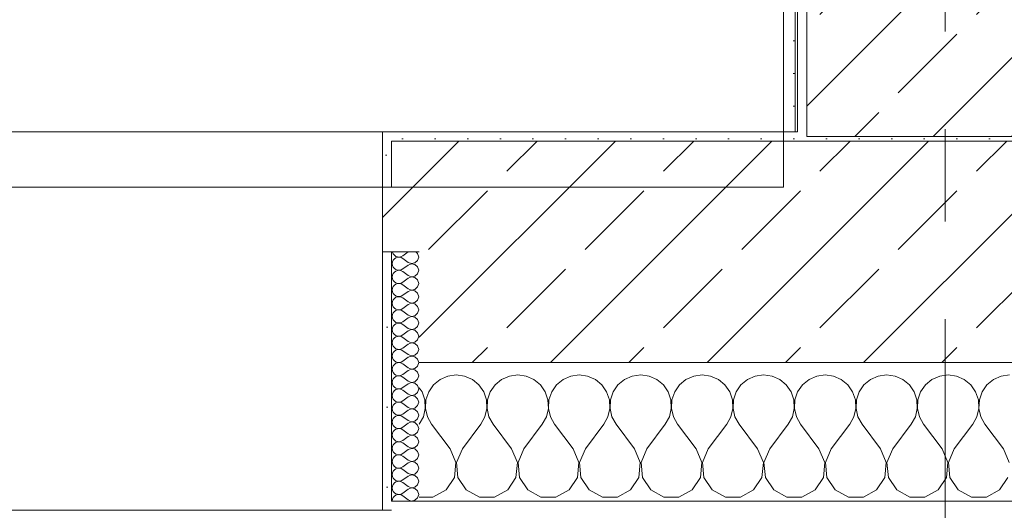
# Model space of a CAD drawing. Header units: metres. Extents: x -3.6 to 84.5, y -11 to 16.8.
# Tile 25 of 256: x 6.727 to 7.794, y -0.155 to 0.376. Entities that reach past the tile are written whole.
import ezdxf

# ---------------------------------------------------------------- set-up
doc = ezdxf.new("R2010")
doc.units = ezdxf.units.M
doc.header["$MEASUREMENT"] = 0
doc.linetypes.add('Strichlinie doppelt', pattern=[0.546806, 0.264583, -0.105833, 0.070556, -0.105833])
for name, color, linetype in [('154 - Bemaßung_ Beschriftung.Ausbau - Deckenspiegel', 7, 'Continuous'), ('451 - Universal.Achsen Raster', 7, 'Continuous'), ('604 - Struktur.Wand Aussen', 7, 'Continuous'), ('607 - Struktur.Stütze', 7, 'Continuous'), ('Neubau_606 - Struktur.Wand Innen Ausbau', 7, 'Continuous'), ('Neubau_653 - Abdeckung.TB Verkofferung', 7, 'Continuous')]:
    doc.layers.add(name, color=color, linetype=linetype)
doc.styles.add('ERSTELLTER_STIL_2', font='txt')
doc.dimstyles.new('ERSTELLTER_STIL__2', dxfattribs={"dimtxt": 0.1, "dimasz": 0.0532, "dimexe": 0.18, "dimexo": 0.0625, "dimgap": 0, "dimtad": 1, "dimtih": 1, "dimtoh": 1, "dimzin": 0, "dimdsep": 46, "dimtxsty": 'ERSTELLTER_STIL_2', "dimblk": 'ARROWHEAD_2', "dimblk1": 'ARROWHEAD_2', "dimblk2": 'ARROWHEAD_2', "dimcen": 0.09, "dimse1": 1, "dimse2": 1, "dimclrd": 7, "dimclre": 7, "dimclrt": 7, "dimazin": 0, "dimtfac": 1, "dimtdec": 4, "dimtmove": 0, "dimatfit": 3, "dimfxl": 1, "dimtolj": 1, "dimtzin": 0, "dimarcsym": 0})
pattern_1 = [(45, (0, 0), (-0.0848528, 0.0848528), []), (45, (-0.04243, 0.04243), (-0.0848528, 0.0848528), [0.09, -0.03])]
pattern_2 = [(45, (0, 0), (-0.01767767, 0.01767767), [0, -0.025])]
pattern_3 = [(0, (0, 0), (0, 0.0866025), [0, -0.05]), (0, (0.025, 0.0433), (0, 0.0866025), [0, -0.05])]

# ---------------------------------------------------------------- blocks, each defined once
blk = doc.blocks.new('*X88')
at = {"layer": '604 - Struktur.Wand Aussen', "color": 7, "linetype": 'Continuous', "lineweight": 5}
for p, q in [((7.1909, -0.0096), (7.1825, -0.0133)), ((7.2, -0.0083), (7.1909, -0.0096)), ((7.2091, -0.0096), (7.2, -0.0083)), ((7.2175, -0.0133), (7.2091, -0.0096)), ((7.2576, -0.0096), (7.2491, -0.0133)), ((7.2667, -0.0083), (7.2576, -0.0096)), ((7.2758, -0.0096), (7.2667, -0.0083)), ((7.2842, -0.0133), (7.2758, -0.0096)), ((7.3242, -0.0096), (7.3158, -0.0133)), ((7.3333, -0.0083), (7.3242, -0.0096)), ((7.3424, -0.0096), (7.3333, -0.0083)), ((7.3509, -0.0133), (7.3424, -0.0096)), ((7.3909, -0.0096), (7.3825, -0.0133)), ((7.4, -0.0083), (7.3909, -0.0096)), ((7.4091, -0.0096), (7.4, -0.0083)), ((7.4175, -0.0133), (7.4091, -0.0096)), ((7.4576, -0.0096), (7.4491, -0.0133)), ((7.4667, -0.0083), (7.4576, -0.0096)), ((7.4758, -0.0096), (7.4667, -0.0083)), ((7.4842, -0.0133), (7.4758, -0.0096)), ((7.5242, -0.0096), (7.5158, -0.0133)), ((7.5333, -0.0083), (7.5242, -0.0096)), ((7.5424, -0.0096), (7.5333, -0.0083)), ((7.5509, -0.0133), (7.5424, -0.0096)), ((7.5909, -0.0096), (7.5825, -0.0133)), ((7.6, -0.0083), (7.5909, -0.0096)), ((7.6091, -0.0096), (7.6, -0.0083)), ((7.6175, -0.0133), (7.6091, -0.0096)), ((7.6576, -0.0096), (7.6491, -0.0133)), ((7.6667, -0.0083), (7.6576, -0.0096)), ((7.6758, -0.0096), (7.6667, -0.0083)), ((7.6842, -0.0133), (7.6758, -0.0096)), ((7.7242, -0.0096), (7.7158, -0.0133)), ((7.7333, -0.0083), (7.7242, -0.0096)), ((7.7424, -0.0096), (7.7333, -0.0083)), ((7.7509, -0.0133), (7.7424, -0.0096)), ((7.7909, -0.0096), (7.7825, -0.0133)), ((7.8, -0.0083), (7.7909, -0.0096)), ((7.1754, -0.0192), (7.1702, -0.0268)), ((7.1825, -0.0133), (7.1754, -0.0192)), ((7.2246, -0.0192), (7.2175, -0.0133)), ((7.2298, -0.0268), (7.2246, -0.0192)), ((7.2421, -0.0192), (7.2369, -0.0268)), ((7.2491, -0.0133), (7.2421, -0.0192)), ((7.2913, -0.0192), (7.2842, -0.0133)), ((7.2965, -0.0268), (7.2913, -0.0192)), ((7.3087, -0.0192), (7.3035, -0.0268)), ((7.3158, -0.0133), (7.3087, -0.0192)), ((7.3579, -0.0192), (7.3509, -0.0133)), ((7.3631, -0.0268), (7.3579, -0.0192)), ((7.3754, -0.0192), (7.3702, -0.0268)), ((7.3825, -0.0133), (7.3754, -0.0192)), ((7.4246, -0.0192), (7.4175, -0.0133)), ((7.4298, -0.0268), (7.4246, -0.0192)), ((7.4421, -0.0192), (7.4369, -0.0268)), ((7.4491, -0.0133), (7.4421, -0.0192)), ((7.4913, -0.0192), (7.4842, -0.0133)), ((7.4965, -0.0268), (7.4913, -0.0192)), ((7.5087, -0.0192), (7.5035, -0.0268)), ((7.5158, -0.0133), (7.5087, -0.0192)), ((7.5579, -0.0192), (7.5509, -0.0133)), ((7.5631, -0.0268), (7.5579, -0.0192)), ((7.5754, -0.0192), (7.5702, -0.0268)), ((7.5825, -0.0133), (7.5754, -0.0192)), ((7.6246, -0.0192), (7.6175, -0.0133)), ((7.6298, -0.0268), (7.6246, -0.0192)), ((7.6421, -0.0192), (7.6369, -0.0268)), ((7.6491, -0.0133), (7.6421, -0.0192)), ((7.6913, -0.0192), (7.6842, -0.0133)), ((7.6965, -0.0268), (7.6913, -0.0192)), ((7.7087, -0.0192), (7.7035, -0.0268)), ((7.7158, -0.0133), (7.7087, -0.0192)), ((7.7579, -0.0192), (7.7509, -0.0133)), ((7.7631, -0.0268), (7.7579, -0.0192)), ((7.7754, -0.0192), (7.7702, -0.0268)), ((7.7825, -0.0133), (7.7754, -0.0192)), ((7.1631, -0.0268), (7.16, -0.0222)), ((7.1661, -0.0355), (7.1631, -0.0268)), ((7.1702, -0.0268), (7.1672, -0.0355)), ((7.2328, -0.0355), (7.2298, -0.0268)), ((7.2369, -0.0268), (7.2339, -0.0355)), ((7.2994, -0.0355), (7.2965, -0.0268)), ((7.3035, -0.0268), (7.3006, -0.0355)), ((7.3661, -0.0355), (7.3631, -0.0268)), ((7.3702, -0.0268), (7.3672, -0.0355)), ((7.4328, -0.0355), (7.4298, -0.0268)), ((7.4369, -0.0268), (7.4339, -0.0355)), ((7.4994, -0.0355), (7.4965, -0.0268)), ((7.5035, -0.0268), (7.5006, -0.0355)), ((7.5661, -0.0355), (7.5631, -0.0268)), ((7.5702, -0.0268), (7.5672, -0.0355)), ((7.6328, -0.0355), (7.6298, -0.0268)), ((7.6369, -0.0268), (7.6339, -0.0355)), ((7.6994, -0.0355), (7.6965, -0.0268)), ((7.7035, -0.0268), (7.7006, -0.0355)), ((7.7661, -0.0355), (7.7631, -0.0268)), ((7.7702, -0.0268), (7.7672, -0.0355)), ((7.1665, -0.0447), (7.1661, -0.0355)), ((7.1672, -0.0355), (7.1668, -0.0447)), ((7.2332, -0.0447), (7.2328, -0.0355)), ((7.2339, -0.0355), (7.2335, -0.0447)), ((7.2999, -0.0447), (7.2994, -0.0355)), ((7.3006, -0.0355), (7.3001, -0.0447)), ((7.3665, -0.0447), (7.3661, -0.0355)), ((7.3672, -0.0355), (7.3668, -0.0447)), ((7.4332, -0.0447), (7.4328, -0.0355)), ((7.4339, -0.0355), (7.4335, -0.0447)), ((7.4999, -0.0447), (7.4994, -0.0355)), ((7.5006, -0.0355), (7.5001, -0.0447)), ((7.5665, -0.0447), (7.5661, -0.0355)), ((7.5672, -0.0355), (7.5668, -0.0447)), ((7.6332, -0.0447), (7.6328, -0.0355)), ((7.6339, -0.0355), (7.6335, -0.0447)), ((7.6999, -0.0447), (7.6994, -0.0355)), ((7.7006, -0.0355), (7.7001, -0.0447)), ((7.7665, -0.0447), (7.7661, -0.0355)), ((7.7672, -0.0355), (7.7668, -0.0447)), ((7.1645, -0.0536), (7.1665, -0.0447)), ((7.1668, -0.0447), (7.1689, -0.0536)), ((7.2311, -0.0536), (7.2332, -0.0447)), ((7.2335, -0.0447), (7.2355, -0.0536)), ((7.2978, -0.0536), (7.2999, -0.0447)), ((7.3001, -0.0447), (7.3022, -0.0536)), ((7.3645, -0.0536), (7.3665, -0.0447)), ((7.3668, -0.0447), (7.3689, -0.0536)), ((7.4311, -0.0536), (7.4332, -0.0447)), ((7.4335, -0.0447), (7.4355, -0.0536)), ((7.4978, -0.0536), (7.4999, -0.0447)), ((7.5001, -0.0447), (7.5022, -0.0536)), ((7.5645, -0.0536), (7.5665, -0.0447)), ((7.5668, -0.0447), (7.5689, -0.0536)), ((7.6311, -0.0536), (7.6332, -0.0447)), ((7.6335, -0.0447), (7.6355, -0.0536)), ((7.6978, -0.0536), (7.6999, -0.0447)), ((7.7001, -0.0447), (7.7022, -0.0536)), ((7.7645, -0.0536), (7.7665, -0.0447)), ((7.7668, -0.0447), (7.7689, -0.0536)), ((7.16, -0.0617), (7.1645, -0.0536)), ((7.1689, -0.0536), (7.1733, -0.0617)), ((7.1933, -0.0883), (7.1733, -0.0617)), ((7.2067, -0.0883), (7.2267, -0.0617)), ((7.2267, -0.0617), (7.2311, -0.0536)), ((7.2355, -0.0536), (7.24, -0.0617)), ((7.26, -0.0883), (7.24, -0.0617)), ((7.2733, -0.0883), (7.2933, -0.0617)), ((7.2933, -0.0617), (7.2978, -0.0536)), ((7.3022, -0.0536), (7.3067, -0.0617)), ((7.3267, -0.0883), (7.3067, -0.0617)), ((7.34, -0.0883), (7.36, -0.0617)), ((7.36, -0.0617), (7.3645, -0.0536)), ((7.3689, -0.0536), (7.3733, -0.0617)), ((7.3933, -0.0883), (7.3733, -0.0617)), ((7.4067, -0.0883), (7.4267, -0.0617)), ((7.4267, -0.0617), (7.4311, -0.0536)), ((7.4355, -0.0536), (7.44, -0.0617)), ((7.46, -0.0883), (7.44, -0.0617)), ((7.4733, -0.0883), (7.4933, -0.0617)), ((7.4933, -0.0617), (7.4978, -0.0536)), ((7.5022, -0.0536), (7.5067, -0.0617)), ((7.5267, -0.0883), (7.5067, -0.0617)), ((7.54, -0.0883), (7.56, -0.0617)), ((7.56, -0.0617), (7.5645, -0.0536)), ((7.5689, -0.0536), (7.5733, -0.0617)), ((7.5933, -0.0883), (7.5733, -0.0617)), ((7.6067, -0.0883), (7.6267, -0.0617)), ((7.6267, -0.0617), (7.6311, -0.0536)), ((7.6355, -0.0536), (7.64, -0.0617)), ((7.66, -0.0883), (7.64, -0.0617)), ((7.6733, -0.0883), (7.6933, -0.0617)), ((7.6933, -0.0617), (7.6978, -0.0536)), ((7.7022, -0.0536), (7.7067, -0.0617)), ((7.7267, -0.0883), (7.7067, -0.0617)), ((7.74, -0.0883), (7.76, -0.0617)), ((7.76, -0.0617), (7.7645, -0.0536)), ((7.7689, -0.0536), (7.7733, -0.0617)), ((7.7933, -0.0883), (7.7733, -0.0617)), ((7.1996, -0.1033), (7.1933, -0.0883)), ((7.2067, -0.0883), (7.2004, -0.1033)), ((7.2663, -0.1033), (7.26, -0.0883)), ((7.2733, -0.0883), (7.267, -0.1033)), ((7.333, -0.1033), (7.3267, -0.0883)), ((7.34, -0.0883), (7.3337, -0.1033)), ((7.3996, -0.1033), (7.3933, -0.0883)), ((7.4067, -0.0883), (7.4004, -0.1033)), ((7.4663, -0.1033), (7.46, -0.0883)), ((7.4733, -0.0883), (7.467, -0.1033)), ((7.533, -0.1033), (7.5267, -0.0883)), ((7.54, -0.0883), (7.5337, -0.1033)), ((7.5996, -0.1033), (7.5933, -0.0883)), ((7.6067, -0.0883), (7.6004, -0.1033)), ((7.6663, -0.1033), (7.66, -0.0883)), ((7.6733, -0.0883), (7.667, -0.1033)), ((7.733, -0.1033), (7.7267, -0.0883)), ((7.74, -0.0883), (7.7337, -0.1033)), ((7.7996, -0.1033), (7.7933, -0.0883)), ((7.1981, -0.1195), (7.1996, -0.1033)), ((7.2004, -0.1033), (7.2019, -0.1195)), ((7.2648, -0.1195), (7.2663, -0.1033)), ((7.267, -0.1033), (7.2686, -0.1195)), ((7.3314, -0.1195), (7.333, -0.1033)), ((7.3337, -0.1033), (7.3352, -0.1195)), ((7.3981, -0.1195), (7.3996, -0.1033)), ((7.4004, -0.1033), (7.4019, -0.1195)), ((7.4648, -0.1195), (7.4663, -0.1033)), ((7.467, -0.1033), (7.4686, -0.1195)), ((7.5314, -0.1195), (7.533, -0.1033)), ((7.5337, -0.1033), (7.5352, -0.1195)), ((7.5981, -0.1195), (7.5996, -0.1033)), ((7.6004, -0.1033), (7.6019, -0.1195)), ((7.6648, -0.1195), (7.6663, -0.1033)), ((7.667, -0.1033), (7.6686, -0.1195)), ((7.7314, -0.1195), (7.733, -0.1033)), ((7.7337, -0.1033), (7.7352, -0.1195)), ((7.1891, -0.133), (7.1981, -0.1195)), ((7.2019, -0.1195), (7.2109, -0.133)), ((7.2558, -0.133), (7.2648, -0.1195)), ((7.2686, -0.1195), (7.2776, -0.133)), ((7.3224, -0.133), (7.3314, -0.1195)), ((7.3352, -0.1195), (7.3442, -0.133)), ((7.3891, -0.133), (7.3981, -0.1195)), ((7.4019, -0.1195), (7.4109, -0.133)), ((7.4558, -0.133), (7.4648, -0.1195)), ((7.4686, -0.1195), (7.4776, -0.133)), ((7.5224, -0.133), (7.5314, -0.1195)), ((7.5352, -0.1195), (7.5442, -0.133)), ((7.5891, -0.133), (7.5981, -0.1195)), ((7.6019, -0.1195), (7.6109, -0.133)), ((7.6558, -0.133), (7.6648, -0.1195)), ((7.6686, -0.1195), (7.6776, -0.133)), ((7.7224, -0.133), (7.7314, -0.1195)), ((7.7352, -0.1195), (7.7442, -0.133)), ((7.7891, -0.133), (7.7981, -0.1195)), ((7.1748, -0.1407), (7.1891, -0.133)), ((7.2109, -0.133), (7.2252, -0.1407)), ((7.2415, -0.1407), (7.2558, -0.133)), ((7.2776, -0.133), (7.2919, -0.1407)), ((7.3081, -0.1407), (7.3224, -0.133)), ((7.3442, -0.133), (7.3585, -0.1407)), ((7.3748, -0.1407), (7.3891, -0.133)), ((7.4109, -0.133), (7.4252, -0.1407)), ((7.4415, -0.1407), (7.4558, -0.133)), ((7.4776, -0.133), (7.4919, -0.1407)), ((7.5081, -0.1407), (7.5224, -0.133)), ((7.5442, -0.133), (7.5585, -0.1407)), ((7.5748, -0.1407), (7.5891, -0.133)), ((7.6109, -0.133), (7.6252, -0.1407)), ((7.6415, -0.1407), (7.6558, -0.133)), ((7.6776, -0.133), (7.6919, -0.1407)), ((7.7081, -0.1407), (7.7224, -0.133)), ((7.7442, -0.133), (7.7585, -0.1407)), ((7.7748, -0.1407), (7.7891, -0.133)), ((7.16, -0.1407), (7.1748, -0.1407)), ((7.2252, -0.1407), (7.2415, -0.1407)), ((7.2919, -0.1407), (7.3081, -0.1407)), ((7.3585, -0.1407), (7.3748, -0.1407)), ((7.4252, -0.1407), (7.4415, -0.1407)), ((7.4919, -0.1407), (7.5081, -0.1407)), ((7.5585, -0.1407), (7.5748, -0.1407)), ((7.6252, -0.1407), (7.6415, -0.1407)), ((7.6919, -0.1407), (7.7081, -0.1407)), ((7.7585, -0.1407), (7.7748, -0.1407))]:
    blk.add_line(p, q, dxfattribs=at)
blk = doc.blocks.new('*X127')
at = {"layer": '604 - Struktur.Wand Aussen', "color": 7, "linetype": 'Continuous', "lineweight": 5}
for p, q in [((7.1309, 0.125), (7.131, 0.1245)), ((7.131, 0.1245), (7.1318, 0.1227)), ((7.1318, 0.1227), (7.133, 0.1212)), ((7.133, 0.1212), (7.1347, 0.12)), ((7.1347, 0.1185), (7.133, 0.1174)), ((7.1347, 0.12), (7.1365, 0.1194)), ((7.1365, 0.1192), (7.1347, 0.1185)), ((7.1365, 0.1194), (7.1385, 0.1193)), ((7.1385, 0.1193), (7.1365, 0.1192)), ((7.1385, 0.1193), (7.1404, 0.1198)), ((7.1404, 0.1188), (7.1385, 0.1193)), ((7.1404, 0.1198), (7.1421, 0.1207)), ((7.1421, 0.1179), (7.1404, 0.1188)), ((7.1479, 0.125), (7.1421, 0.1207)), ((7.1479, 0.1136), (7.1421, 0.1179)), ((7.1582, 0.123), (7.1561, 0.125)), ((7.1593, 0.1193), (7.1582, 0.123)), ((7.1582, 0.1155), (7.1593, 0.1193)), ((7.131, 0.1141), (7.1307, 0.1121)), ((7.1307, 0.1121), (7.131, 0.1102)), ((7.1318, 0.1159), (7.131, 0.1141)), ((7.131, 0.1102), (7.1318, 0.1084)), ((7.133, 0.1174), (7.1318, 0.1159)), ((7.1318, 0.1084), (7.133, 0.1069)), ((7.133, 0.1069), (7.1347, 0.1058)), ((7.1479, 0.1107), (7.1421, 0.1064)), ((7.1479, 0.1136), (7.1515, 0.1122)), ((7.1515, 0.1121), (7.1479, 0.1107)), ((7.1515, 0.1122), (7.1553, 0.1129)), ((7.1553, 0.1114), (7.1515, 0.1121)), ((7.1553, 0.1129), (7.1582, 0.1155)), ((7.1582, 0.1088), (7.1553, 0.1114)), ((7.1593, 0.105), (7.1582, 0.1088)), ((7.131, 0.0998), (7.1307, 0.0979)), ((7.1307, 0.0979), (7.131, 0.0959)), ((7.1318, 0.1016), (7.131, 0.0998)), ((7.133, 0.1031), (7.1318, 0.1016)), ((7.1347, 0.1042), (7.133, 0.1031)), ((7.1347, 0.1058), (7.1365, 0.1051)), ((7.1365, 0.1049), (7.1347, 0.1042)), ((7.1365, 0.1051), (7.1385, 0.105)), ((7.1385, 0.105), (7.1365, 0.1049)), ((7.1385, 0.105), (7.1404, 0.1055)), ((7.1404, 0.1045), (7.1385, 0.105)), ((7.1404, 0.1055), (7.1421, 0.1064)), ((7.1421, 0.1036), (7.1404, 0.1045)), ((7.1479, 0.0993), (7.1421, 0.1036)), ((7.1479, 0.0964), (7.1421, 0.0921)), ((7.1479, 0.0993), (7.1515, 0.0979)), ((7.1515, 0.0978), (7.1479, 0.0964)), ((7.1515, 0.0979), (7.1553, 0.0986)), ((7.1553, 0.0971), (7.1515, 0.0978)), ((7.1553, 0.0986), (7.1582, 0.1012)), ((7.1582, 0.0945), (7.1553, 0.0971)), ((7.1582, 0.1012), (7.1593, 0.105)), ((7.131, 0.0855), (7.1307, 0.0836)), ((7.131, 0.0959), (7.1318, 0.0941)), ((7.1318, 0.0873), (7.131, 0.0855)), ((7.1318, 0.0941), (7.133, 0.0926)), ((7.133, 0.0888), (7.1318, 0.0873)), ((7.133, 0.0926), (7.1347, 0.0915)), ((7.1347, 0.09), (7.133, 0.0888)), ((7.1347, 0.0915), (7.1365, 0.0908)), ((7.1365, 0.0906), (7.1347, 0.09)), ((7.1365, 0.0908), (7.1385, 0.0907)), ((7.1385, 0.0907), (7.1365, 0.0906)), ((7.1385, 0.0907), (7.1404, 0.0912)), ((7.1404, 0.0902), (7.1385, 0.0907)), ((7.1404, 0.0912), (7.1421, 0.0921)), ((7.1421, 0.0893), (7.1404, 0.0902)), ((7.1479, 0.085), (7.1421, 0.0893)), ((7.1553, 0.0843), (7.1582, 0.087)), ((7.1593, 0.0907), (7.1582, 0.0945)), ((7.1582, 0.087), (7.1593, 0.0907)), ((7.1307, 0.0836), (7.131, 0.0816)), ((7.131, 0.0816), (7.1318, 0.0798)), ((7.1318, 0.0798), (7.133, 0.0783)), ((7.133, 0.0783), (7.1347, 0.0772)), ((7.1347, 0.0757), (7.133, 0.0746)), ((7.1347, 0.0772), (7.1365, 0.0766)), ((7.1365, 0.0763), (7.1347, 0.0757)), ((7.1365, 0.0766), (7.1385, 0.0765)), ((7.1385, 0.0764), (7.1365, 0.0763)), ((7.1385, 0.0765), (7.1404, 0.0769)), ((7.1404, 0.076), (7.1385, 0.0764)), ((7.1404, 0.0769), (7.1421, 0.0779)), ((7.1421, 0.075), (7.1404, 0.076)), ((7.1479, 0.0821), (7.1421, 0.0779)), ((7.1479, 0.0707), (7.1421, 0.075)), ((7.1479, 0.085), (7.1515, 0.0836)), ((7.1515, 0.0835), (7.1479, 0.0821)), ((7.1515, 0.0836), (7.1553, 0.0843)), ((7.1553, 0.0828), (7.1515, 0.0835)), ((7.1582, 0.0802), (7.1553, 0.0828)), ((7.1593, 0.0764), (7.1582, 0.0802)), ((7.1582, 0.0727), (7.1593, 0.0764)), ((7.131, 0.0712), (7.1307, 0.0693)), ((7.1307, 0.0693), (7.131, 0.0673)), ((7.1318, 0.073), (7.131, 0.0712)), ((7.131, 0.0673), (7.1318, 0.0655)), ((7.133, 0.0746), (7.1318, 0.073)), ((7.1318, 0.0655), (7.133, 0.064)), ((7.1479, 0.0679), (7.1421, 0.0636)), ((7.1479, 0.0707), (7.1515, 0.0693)), ((7.1515, 0.0693), (7.1479, 0.0679)), ((7.1515, 0.0693), (7.1553, 0.07)), ((7.1553, 0.0685), (7.1515, 0.0693)), ((7.1553, 0.07), (7.1582, 0.0727)), ((7.1582, 0.0659), (7.1553, 0.0685)), ((7.1593, 0.0621), (7.1582, 0.0659)), ((7.131, 0.057), (7.1307, 0.055)), ((7.1307, 0.055), (7.131, 0.053)), ((7.1318, 0.0588), (7.131, 0.057)), ((7.133, 0.0603), (7.1318, 0.0588)), ((7.133, 0.064), (7.1347, 0.0629)), ((7.1347, 0.0614), (7.133, 0.0603)), ((7.1347, 0.0629), (7.1365, 0.0623)), ((7.1365, 0.062), (7.1347, 0.0614)), ((7.1365, 0.0623), (7.1385, 0.0622)), ((7.1385, 0.0621), (7.1365, 0.062)), ((7.1385, 0.0622), (7.1404, 0.0626)), ((7.1404, 0.0617), (7.1385, 0.0621)), ((7.1404, 0.0626), (7.1421, 0.0636)), ((7.1421, 0.0607), (7.1404, 0.0617)), ((7.1479, 0.0564), (7.1421, 0.0607)), ((7.1479, 0.0536), (7.1421, 0.0493)), ((7.1479, 0.0564), (7.1515, 0.055)), ((7.1515, 0.055), (7.1479, 0.0536)), ((7.1515, 0.055), (7.1553, 0.0558)), ((7.1553, 0.0542), (7.1515, 0.055)), ((7.1553, 0.0558), (7.1582, 0.0584)), ((7.1582, 0.0516), (7.1553, 0.0542)), ((7.1582, 0.0584), (7.1593, 0.0621)), ((7.131, 0.053), (7.1318, 0.0512)), ((7.1318, 0.0445), (7.131, 0.0427)), ((7.1318, 0.0512), (7.133, 0.0497)), ((7.133, 0.046), (7.1318, 0.0445)), ((7.133, 0.0497), (7.1347, 0.0486)), ((7.1347, 0.0471), (7.133, 0.046)), ((7.1347, 0.0486), (7.1365, 0.048)), ((7.1365, 0.0477), (7.1347, 0.0471)), ((7.1365, 0.048), (7.1385, 0.0479)), ((7.1385, 0.0478), (7.1365, 0.0477)), ((7.1385, 0.0479), (7.1404, 0.0483)), ((7.1404, 0.0474), (7.1385, 0.0478)), ((7.1404, 0.0483), (7.1421, 0.0493)), ((7.1421, 0.0464), (7.1404, 0.0474)), ((7.1479, 0.0421), (7.1421, 0.0464)), ((7.1553, 0.0415), (7.1582, 0.0441)), ((7.1593, 0.0479), (7.1582, 0.0516)), ((7.1582, 0.0441), (7.1593, 0.0479)), ((7.131, 0.0427), (7.1307, 0.0407)), ((7.1307, 0.0407), (7.131, 0.0388)), ((7.131, 0.0388), (7.1318, 0.037)), ((7.1318, 0.037), (7.133, 0.0354)), ((7.133, 0.0354), (7.1347, 0.0343)), ((7.1347, 0.0328), (7.133, 0.0317)), ((7.1347, 0.0343), (7.1365, 0.0337)), ((7.1365, 0.0334), (7.1347, 0.0328)), ((7.1365, 0.0337), (7.1385, 0.0336)), ((7.1385, 0.0335), (7.1365, 0.0334)), ((7.1385, 0.0336), (7.1404, 0.034)), ((7.1404, 0.0331), (7.1385, 0.0335)), ((7.1404, 0.034), (7.1421, 0.035)), ((7.1421, 0.0321), (7.1404, 0.0331)), ((7.1479, 0.0393), (7.1421, 0.035)), ((7.1479, 0.0279), (7.1421, 0.0321)), ((7.1479, 0.0421), (7.1515, 0.0407)), ((7.1515, 0.0407), (7.1479, 0.0393)), ((7.1515, 0.0407), (7.1553, 0.0415)), ((7.1553, 0.04), (7.1515, 0.0407)), ((7.1582, 0.0373), (7.1553, 0.04)), ((7.1593, 0.0336), (7.1582, 0.0373)), ((7.1582, 0.0298), (7.1593, 0.0336)), ((7.131, 0.0284), (7.1307, 0.0264)), ((7.1307, 0.0264), (7.131, 0.0245)), ((7.1318, 0.0302), (7.131, 0.0284)), ((7.131, 0.0245), (7.1318, 0.0227)), ((7.133, 0.0317), (7.1318, 0.0302)), ((7.1318, 0.0227), (7.133, 0.0212)), ((7.1479, 0.025), (7.1421, 0.0207)), ((7.1479, 0.0279), (7.1515, 0.0265)), ((7.1515, 0.0264), (7.1479, 0.025)), ((7.1515, 0.0265), (7.1553, 0.0272)), ((7.1553, 0.0257), (7.1515, 0.0264)), ((7.1553, 0.0272), (7.1582, 0.0298)), ((7.1582, 0.023), (7.1553, 0.0257)), ((7.1593, 0.0193), (7.1582, 0.023)), ((7.131, 0.0141), (7.1307, 0.0121)), ((7.1307, 0.0121), (7.131, 0.0102)), ((7.1318, 0.0159), (7.131, 0.0141)), ((7.133, 0.0174), (7.1318, 0.0159)), ((7.133, 0.0212), (7.1347, 0.02)), ((7.1347, 0.0185), (7.133, 0.0174)), ((7.1347, 0.02), (7.1365, 0.0194)), ((7.1365, 0.0192), (7.1347, 0.0185)), ((7.1365, 0.0194), (7.1385, 0.0193)), ((7.1385, 0.0193), (7.1365, 0.0192)), ((7.1385, 0.0193), (7.1404, 0.0198)), ((7.1404, 0.0188), (7.1385, 0.0193)), ((7.1404, 0.0198), (7.1421, 0.0207)), ((7.1421, 0.0179), (7.1404, 0.0188)), ((7.1479, 0.0136), (7.1421, 0.0179)), ((7.1479, 0.0107), (7.1421, 0.0064)), ((7.1479, 0.0136), (7.1515, 0.0122)), ((7.1515, 0.0121), (7.1479, 0.0107)), ((7.1515, 0.0122), (7.1553, 0.0129)), ((7.1553, 0.0114), (7.1515, 0.0121)), ((7.1553, 0.0129), (7.1582, 0.0155)), ((7.1582, 0.0088), (7.1553, 0.0114)), ((7.1582, 0.0155), (7.1593, 0.0193)), ((7.131, 0.0102), (7.1318, 0.0084)), ((7.1318, 0.0016), (7.131, -0.0002)), ((7.1318, 0.0084), (7.133, 0.0069)), ((7.133, 0.0031), (7.1318, 0.0016)), ((7.133, 0.0069), (7.1347, 0.0058)), ((7.1347, 0.0042), (7.133, 0.0031)), ((7.1347, 0.0058), (7.1365, 0.0051)), ((7.1365, 0.0049), (7.1347, 0.0042)), ((7.1365, 0.0051), (7.1385, 0.005)), ((7.1385, 0.005), (7.1365, 0.0049)), ((7.1385, 0.005), (7.1404, 0.0055)), ((7.1404, 0.0045), (7.1385, 0.005)), ((7.1404, 0.0055), (7.1421, 0.0064)), ((7.1421, 0.0036), (7.1404, 0.0045)), ((7.1479, -0.0007), (7.1421, 0.0036)), ((7.1553, -0.0014), (7.1582, 0.0012)), ((7.1593, 0.005), (7.1582, 0.0088)), ((7.1582, 0.0012), (7.1593, 0.005)), ((7.131, -0.0002), (7.1307, -0.0021)), ((7.1307, -0.0021), (7.131, -0.0041)), ((7.131, -0.0041), (7.1318, -0.0059)), ((7.1318, -0.0059), (7.133, -0.0074)), ((7.133, -0.0074), (7.1347, -0.0085)), ((7.1347, -0.01), (7.133, -0.0112)), ((7.1347, -0.0085), (7.1365, -0.0092)), ((7.1365, -0.0094), (7.1347, -0.01)), ((7.1365, -0.0092), (7.1385, -0.0093)), ((7.1385, -0.0093), (7.1365, -0.0094)), ((7.1385, -0.0093), (7.1404, -0.0088)), ((7.1404, -0.0098), (7.1385, -0.0093)), ((7.1404, -0.0088), (7.1421, -0.0079)), ((7.1421, -0.0107), (7.1404, -0.0098)), ((7.1479, -0.0036), (7.1421, -0.0079)), ((7.1479, -0.0007), (7.1515, -0.0021)), ((7.1515, -0.0022), (7.1479, -0.0036)), ((7.1515, -0.0021), (7.1553, -0.0014)), ((7.1553, -0.0029), (7.1515, -0.0022)), ((7.1582, -0.0055), (7.1553, -0.0029)), ((7.1593, -0.0093), (7.1582, -0.0055)), ((7.1582, -0.013), (7.1593, -0.0093)), ((7.131, -0.0145), (7.1307, -0.0164)), ((7.1307, -0.0164), (7.131, -0.0184)), ((7.1318, -0.0127), (7.131, -0.0145)), ((7.131, -0.0184), (7.1318, -0.0202)), ((7.133, -0.0112), (7.1318, -0.0127)), ((7.1318, -0.0202), (7.133, -0.0217)), ((7.1479, -0.015), (7.1421, -0.0107)), ((7.1479, -0.0179), (7.1421, -0.0221)), ((7.1479, -0.015), (7.1515, -0.0164)), ((7.1515, -0.0165), (7.1479, -0.0179)), ((7.1515, -0.0164), (7.1553, -0.0157)), ((7.1553, -0.0172), (7.1515, -0.0165)), ((7.1553, -0.0157), (7.1582, -0.013)), ((7.1582, -0.0198), (7.1553, -0.0172)), ((7.1593, -0.0236), (7.1582, -0.0198)), ((7.131, -0.0288), (7.1307, -0.0307)), ((7.1307, -0.0307), (7.131, -0.0327)), ((7.1318, -0.027), (7.131, -0.0288)), ((7.133, -0.0254), (7.1318, -0.027)), ((7.133, -0.0217), (7.1347, -0.0228)), ((7.1347, -0.0243), (7.133, -0.0254)), ((7.1347, -0.0228), (7.1365, -0.0234)), ((7.1365, -0.0237), (7.1347, -0.0243)), ((7.1365, -0.0234), (7.1385, -0.0235)), ((7.1385, -0.0236), (7.1365, -0.0237)), ((7.1385, -0.0235), (7.1404, -0.0231)), ((7.1404, -0.024), (7.1385, -0.0236)), ((7.1404, -0.0231), (7.1421, -0.0221)), ((7.1421, -0.025), (7.1404, -0.024)), ((7.1479, -0.0293), (7.1421, -0.025)), ((7.1479, -0.0293), (7.1515, -0.0307)), ((7.1515, -0.0307), (7.1479, -0.0321)), ((7.1515, -0.0307), (7.1553, -0.03)), ((7.1553, -0.0315), (7.1515, -0.0307)), ((7.1553, -0.03), (7.1582, -0.0273)), ((7.1582, -0.0341), (7.1553, -0.0315)), ((7.1582, -0.0273), (7.1593, -0.0236)), ((7.131, -0.0327), (7.1318, -0.0345)), ((7.1318, -0.0412), (7.131, -0.043)), ((7.1318, -0.0345), (7.133, -0.036)), ((7.133, -0.0397), (7.1318, -0.0412)), ((7.133, -0.036), (7.1347, -0.0371)), ((7.1347, -0.0386), (7.133, -0.0397)), ((7.1347, -0.0371), (7.1365, -0.0377)), ((7.1365, -0.038), (7.1347, -0.0386)), ((7.1365, -0.0377), (7.1385, -0.0378)), ((7.1385, -0.0379), (7.1365, -0.038)), ((7.1385, -0.0378), (7.1404, -0.0374)), ((7.1404, -0.0383), (7.1385, -0.0379)), ((7.1404, -0.0374), (7.1421, -0.0364)), ((7.1421, -0.0393), (7.1404, -0.0383)), ((7.1479, -0.0321), (7.1421, -0.0364)), ((7.1479, -0.0436), (7.1421, -0.0393)), ((7.1553, -0.0442), (7.1582, -0.0416)), ((7.1593, -0.0379), (7.1582, -0.0341)), ((7.1582, -0.0416), (7.1593, -0.0379)), ((7.131, -0.043), (7.1307, -0.045)), ((7.1307, -0.045), (7.131, -0.047)), ((7.131, -0.047), (7.1318, -0.0488)), ((7.1318, -0.0488), (7.133, -0.0503)), ((7.133, -0.0503), (7.1347, -0.0514)), ((7.1347, -0.0529), (7.133, -0.054)), ((7.1347, -0.0514), (7.1365, -0.052)), ((7.1365, -0.0523), (7.1347, -0.0529)), ((7.1365, -0.052), (7.1385, -0.0521)), ((7.1385, -0.0522), (7.1365, -0.0523)), ((7.1385, -0.0521), (7.1404, -0.0517)), ((7.1404, -0.0526), (7.1385, -0.0522)), ((7.1404, -0.0517), (7.1421, -0.0507)), ((7.1421, -0.0536), (7.1404, -0.0526)), ((7.1479, -0.0464), (7.1421, -0.0507)), ((7.1479, -0.0436), (7.1515, -0.045)), ((7.1515, -0.045), (7.1479, -0.0464)), ((7.1515, -0.045), (7.1553, -0.0442)), ((7.1553, -0.0458), (7.1515, -0.045)), ((7.1582, -0.0484), (7.1553, -0.0458)), ((7.1593, -0.0521), (7.1582, -0.0484)), ((7.1582, -0.0559), (7.1593, -0.0521)), ((7.131, -0.0573), (7.1307, -0.0593)), ((7.1307, -0.0593), (7.131, -0.0612)), ((7.1318, -0.0555), (7.131, -0.0573)), ((7.131, -0.0612), (7.1318, -0.063)), ((7.133, -0.054), (7.1318, -0.0555)), ((7.1318, -0.063), (7.133, -0.0646)), ((7.1479, -0.0579), (7.1421, -0.0536)), ((7.1479, -0.0607), (7.1421, -0.065)), ((7.1479, -0.0579), (7.1515, -0.0593)), ((7.1515, -0.0593), (7.1479, -0.0607)), ((7.1515, -0.0593), (7.1553, -0.0585)), ((7.1553, -0.06), (7.1515, -0.0593)), ((7.1553, -0.0585), (7.1582, -0.0559)), ((7.1582, -0.0627), (7.1553, -0.06)), ((7.1593, -0.0664), (7.1582, -0.0627)), ((7.131, -0.0716), (7.1307, -0.0736)), ((7.1307, -0.0736), (7.131, -0.0755)), ((7.1318, -0.0698), (7.131, -0.0716)), ((7.133, -0.0683), (7.1318, -0.0698)), ((7.133, -0.0646), (7.1347, -0.0657)), ((7.1347, -0.0672), (7.133, -0.0683)), ((7.1347, -0.0657), (7.1365, -0.0663)), ((7.1365, -0.0666), (7.1347, -0.0672)), ((7.1365, -0.0663), (7.1385, -0.0664)), ((7.1385, -0.0665), (7.1365, -0.0666)), ((7.1385, -0.0664), (7.1404, -0.066)), ((7.1404, -0.0669), (7.1385, -0.0665)), ((7.1404, -0.066), (7.1421, -0.065)), ((7.1421, -0.0679), (7.1404, -0.0669)), ((7.1479, -0.0721), (7.1421, -0.0679)), ((7.1479, -0.0721), (7.1515, -0.0735)), ((7.1515, -0.0736), (7.1479, -0.075)), ((7.1515, -0.0735), (7.1553, -0.0728)), ((7.1553, -0.0743), (7.1515, -0.0736)), ((7.1553, -0.0728), (7.1582, -0.0702)), ((7.1582, -0.077), (7.1553, -0.0743)), ((7.1582, -0.0702), (7.1593, -0.0664)), ((7.131, -0.0755), (7.1318, -0.0773)), ((7.1318, -0.0841), (7.131, -0.0859)), ((7.1318, -0.0773), (7.133, -0.0788)), ((7.133, -0.0826), (7.1318, -0.0841)), ((7.133, -0.0788), (7.1347, -0.08)), ((7.1347, -0.0815), (7.133, -0.0826)), ((7.1347, -0.08), (7.1365, -0.0806)), ((7.1365, -0.0808), (7.1347, -0.0815)), ((7.1365, -0.0806), (7.1385, -0.0807)), ((7.1385, -0.0807), (7.1365, -0.0808)), ((7.1385, -0.0807), (7.1404, -0.0802)), ((7.1404, -0.0812), (7.1385, -0.0807)), ((7.1404, -0.0802), (7.1421, -0.0793)), ((7.1421, -0.0821), (7.1404, -0.0812)), ((7.1479, -0.075), (7.1421, -0.0793)), ((7.1479, -0.0864), (7.1421, -0.0821)), ((7.1553, -0.0871), (7.1582, -0.0845)), ((7.1593, -0.0807), (7.1582, -0.077)), ((7.1582, -0.0845), (7.1593, -0.0807)), ((7.131, -0.0859), (7.1307, -0.0879)), ((7.1307, -0.0879), (7.131, -0.0898)), ((7.131, -0.0898), (7.1318, -0.0916)), ((7.1318, -0.0916), (7.133, -0.0931)), ((7.133, -0.0931), (7.1347, -0.0942)), ((7.1347, -0.0958), (7.133, -0.0969)), ((7.1347, -0.0942), (7.1365, -0.0949)), ((7.1365, -0.0951), (7.1347, -0.0958)), ((7.1365, -0.0949), (7.1385, -0.095)), ((7.1385, -0.095), (7.1365, -0.0951)), ((7.1385, -0.095), (7.1404, -0.0945)), ((7.1404, -0.0955), (7.1385, -0.095)), ((7.1404, -0.0945), (7.1421, -0.0936)), ((7.1421, -0.0964), (7.1404, -0.0955)), ((7.1479, -0.0893), (7.1421, -0.0936)), ((7.1479, -0.0864), (7.1515, -0.0878)), ((7.1515, -0.0879), (7.1479, -0.0893)), ((7.1515, -0.0878), (7.1553, -0.0871)), ((7.1553, -0.0886), (7.1515, -0.0879)), ((7.1582, -0.0912), (7.1553, -0.0886)), ((7.1593, -0.095), (7.1582, -0.0912)), ((7.1582, -0.0988), (7.1593, -0.095)), ((7.131, -0.1002), (7.1307, -0.1021)), ((7.1307, -0.1021), (7.131, -0.1041)), ((7.1318, -0.0984), (7.131, -0.1002)), ((7.131, -0.1041), (7.1318, -0.1059)), ((7.133, -0.0969), (7.1318, -0.0984)), ((7.1318, -0.1059), (7.133, -0.1074)), ((7.1479, -0.1007), (7.1421, -0.0964)), ((7.1479, -0.1036), (7.1421, -0.1079)), ((7.1479, -0.1007), (7.1515, -0.1021)), ((7.1515, -0.1022), (7.1479, -0.1036)), ((7.1515, -0.1021), (7.1553, -0.1014)), ((7.1553, -0.1029), (7.1515, -0.1022)), ((7.1553, -0.1014), (7.1582, -0.0988)), ((7.1582, -0.1055), (7.1553, -0.1029)), ((7.1593, -0.1093), (7.1582, -0.1055)), ((7.131, -0.1145), (7.1307, -0.1164)), ((7.1307, -0.1164), (7.131, -0.1184)), ((7.1318, -0.1127), (7.131, -0.1145)), ((7.133, -0.1112), (7.1318, -0.1127)), ((7.133, -0.1074), (7.1347, -0.1085)), ((7.1347, -0.11), (7.133, -0.1112)), ((7.1347, -0.1085), (7.1365, -0.1092)), ((7.1365, -0.1094), (7.1347, -0.11)), ((7.1365, -0.1092), (7.1385, -0.1093)), ((7.1385, -0.1093), (7.1365, -0.1094)), ((7.1385, -0.1093), (7.1404, -0.1088)), ((7.1404, -0.1098), (7.1385, -0.1093)), ((7.1404, -0.1088), (7.1421, -0.1079)), ((7.1421, -0.1107), (7.1404, -0.1098)), ((7.1479, -0.115), (7.1421, -0.1107)), ((7.1479, -0.115), (7.1515, -0.1164)), ((7.1515, -0.1165), (7.1479, -0.1179)), ((7.1515, -0.1164), (7.1553, -0.1157)), ((7.1553, -0.1172), (7.1515, -0.1165)), ((7.1553, -0.1157), (7.1582, -0.113)), ((7.1582, -0.1198), (7.1553, -0.1172)), ((7.1582, -0.113), (7.1593, -0.1093)), ((7.131, -0.1184), (7.1318, -0.1202)), ((7.1318, -0.127), (7.131, -0.1288)), ((7.1318, -0.1202), (7.133, -0.1217)), ((7.133, -0.1254), (7.1318, -0.127)), ((7.133, -0.1217), (7.1347, -0.1228)), ((7.1347, -0.1243), (7.133, -0.1254)), ((7.1347, -0.1228), (7.1365, -0.1234)), ((7.1365, -0.1237), (7.1347, -0.1243)), ((7.1365, -0.1234), (7.1385, -0.1235)), ((7.1385, -0.1236), (7.1365, -0.1237)), ((7.1385, -0.1235), (7.1404, -0.1231)), ((7.1404, -0.124), (7.1385, -0.1236)), ((7.1404, -0.1231), (7.1421, -0.1221)), ((7.1421, -0.125), (7.1404, -0.124)), ((7.1479, -0.1179), (7.1421, -0.1221)), ((7.1479, -0.1293), (7.1421, -0.125)), ((7.1553, -0.13), (7.1582, -0.1273)), ((7.1593, -0.1236), (7.1582, -0.1198)), ((7.1582, -0.1273), (7.1593, -0.1236)), ((7.131, -0.1288), (7.1307, -0.1307)), ((7.1307, -0.1307), (7.131, -0.1327)), ((7.131, -0.1327), (7.1318, -0.1345)), ((7.1318, -0.1345), (7.133, -0.136)), ((7.133, -0.136), (7.1347, -0.1371)), ((7.1347, -0.1386), (7.133, -0.1397)), ((7.1347, -0.1371), (7.1365, -0.1377)), ((7.1365, -0.138), (7.1347, -0.1386)), ((7.1365, -0.1377), (7.1385, -0.1378)), ((7.1385, -0.1379), (7.1365, -0.138)), ((7.1385, -0.1378), (7.1404, -0.1374)), ((7.1404, -0.1383), (7.1385, -0.1379)), ((7.1404, -0.1374), (7.1421, -0.1364)), ((7.1421, -0.1393), (7.1404, -0.1383)), ((7.1479, -0.1321), (7.1421, -0.1364)), ((7.1479, -0.1293), (7.1515, -0.1307)), ((7.1515, -0.1307), (7.1479, -0.1321)), ((7.1515, -0.1307), (7.1553, -0.13)), ((7.1553, -0.1315), (7.1515, -0.1307)), ((7.1582, -0.1341), (7.1553, -0.1315)), ((7.1593, -0.1379), (7.1582, -0.1341)), ((7.1582, -0.1416), (7.1593, -0.1379)), ((7.131, -0.143), (7.1307, -0.145)), ((7.1318, -0.1412), (7.131, -0.143)), ((7.133, -0.1397), (7.1318, -0.1412)), ((7.1479, -0.1436), (7.1421, -0.1393)), ((7.1479, -0.1436), (7.1515, -0.145)), ((7.1515, -0.145), (7.1553, -0.1442)), ((7.1553, -0.1442), (7.1582, -0.1416))]:
    blk.add_line(p, q, dxfattribs=at)
blk = doc.blocks.new('*D449')
at = {"layer": '154 - Bemaßung_ Beschriftung.Ausbau - Deckenspiegel', "color": 7, "linetype": 'Continuous', "lineweight": 5}
for p, q in [((6.615, -1.0513), (6.615, -0.9463)), ((7.095, -1.0513), (7.095, -0.9463)), ((6.6352, -0.9638), (6.5948, -1.0338)), ((7.1152, -0.9638), (7.0748, -1.0338)), ((6.615, -0.9988), (7.095, -0.9988))]:
    blk.add_line(p, q, dxfattribs=at)
at = {"layer": '154 - Bemaßung_ Beschriftung.Ausbau - Deckenspiegel', "color": 7, "lineweight": 5, "insert": (6.7791, -0.9788), "char_height": 0.1, "attachment_point": 7, "style": 'ERSTELLTER_STIL_2'}
blk.add_mtext('\\A1;{\\pql;\\fArial|b0|i0|c0|p38;48}', dxfattribs=at)
blk = doc.blocks.new('ARROWHEAD_2')
at = {"color": 0, "linetype": 'Continuous', "lineweight": 0}
for p, q in [((-0.378, -0.655), (0.378, 0.655)), ((0, 0), (-1, 0))]:
    blk.add_line(p, q, dxfattribs=at)
blk = doc.blocks.new('*D450')
at = {"layer": '154 - Bemaßung_ Beschriftung.Ausbau - Deckenspiegel', "color": 7, "linetype": 'Continuous', "lineweight": 5}
for p, q in [((7.095, -1.0513), (7.095, -0.9463)), ((7.575, -1.0513), (7.575, -0.9463)), ((7.1152, -0.9638), (7.0748, -1.0338)), ((7.5952, -0.9638), (7.5548, -1.0338)), ((7.095, -0.9988), (7.575, -0.9988))]:
    blk.add_line(p, q, dxfattribs=at)
at = {"layer": '154 - Bemaßung_ Beschriftung.Ausbau - Deckenspiegel', "color": 7, "lineweight": 5, "char_height": 0.1, "attachment_point": 7, "style": 'ERSTELLTER_STIL_2'}
for s, insert in [('\\A1;{\\pql;\\fArial|b0|i0|c0|p38;48}', (7.2212, -0.9788)), ('\\A1;{\\pql;\\fArial|b0|i0|c0|p38;9}', (7.4789, -0.9788))]:
    blk.add_mtext(s, dxfattribs=dict(at, insert=insert))
blk = doc.blocks.new('*D451')
at = {"layer": '154 - Bemaßung_ Beschriftung.Ausbau - Deckenspiegel', "color": 7, "linetype": 'Continuous', "lineweight": 5}
for p, q in [((7.575, -1.0513), (7.575, -0.9463)), ((7.665, -1.0513), (7.665, -0.9463)), ((7.5952, -0.9638), (7.5548, -1.0338)), ((7.6448, -1.0338), (7.6852, -0.9638)), ((7.575, -0.9988), (7.665, -0.9988)), ((7.665, -0.9988), (7.6992, -0.9988))]:
    blk.add_line(p, q, dxfattribs=at)

msp = doc.modelspace()

# ---------------------------------------------------------------- hatches: boundary and pattern name
at = {"layer": '604 - Struktur.Wand Aussen', "linetype": 'Continuous', "lineweight": 0, "true_color": 0x000000}
h = msp.add_hatch(dxfattribs=at)
h.set_pattern_fill('Gips_0001', color=18, style=0, pattern_type=2)
h.set_pattern_definition(pattern_2)
h.paths.add_polyline_path([(7.12, 0.255), (7.12, 0.195), (7.13, 0.195), (7.13, 0.255)])
h = msp.add_hatch(dxfattribs=at)
h.set_pattern_fill('Gips_0001', color=18, style=0, pattern_type=2)
h.set_pattern_definition(pattern_2)
h.paths.add_polyline_path([(7.13, 0.255), (7.13, 0.245), (7.57, 0.245), (7.57, 0.255)])
h = msp.add_hatch(dxfattribs=at)
h.set_pattern_fill('Beton__Stahlbeton_0001', color=18, style=0, pattern_type=2)
h.set_pattern_definition(pattern_1)
h.paths.add_polyline_path([(7.12, 0.195), (7.12, 0.125), (7.13, 0.125), (7.16, 0.125), (7.16, 0.005), (8.28, 0.005), (8.28, 0.125), (8.31, 0.125), (8.32, 0.125), (8.32, 0.195), (8.31, 0.195), (8.31, 0.245), (7.13, 0.245), (7.13, 0.195)])
h = msp.add_hatch(dxfattribs=at)
h.set_pattern_fill('Verputz_0001', color=18, style=0, pattern_type=2)
h.set_pattern_definition(pattern_3)
h.paths.add_polyline_path([(7.13, 0.125), (7.12, 0.125), (7.12, -0.155), (7.13, -0.155)])
h = msp.add_hatch(dxfattribs=at)
h.set_pattern_fill('Verputz_0001', color=18, style=0, pattern_type=2)
h.set_pattern_definition(pattern_3)
h.paths.add_polyline_path([(7.13, -0.145), (7.13, -0.155), (8.31, -0.155), (8.31, -0.145)])
at = {"layer": '607 - Struktur.Stütze', "linetype": 'Continuous', "lineweight": 0, "true_color": 0x000000}
h = msp.add_hatch(dxfattribs=at)
h.set_pattern_fill('Gips_0001', color=18, style=0, pattern_type=2)
h.set_pattern_definition(pattern_2)
h.paths.add_polyline_path([(7.57, 0.71), (7.57, 0.255), (7.58, 0.255), (7.58, 0.7), (7.665, 0.7), (7.665, 0.71)])
h = msp.add_hatch(dxfattribs=at)
h.set_pattern_fill('Beton__Stahlbeton_0001', color=18, style=0, pattern_type=2)
h.set_pattern_definition(pattern_1)
h.paths.add_polyline_path([(7.58, 0.25), (7.88, 0.25), (7.88, 0.7), (7.58, 0.7)])
h = msp.add_hatch(dxfattribs=at)
h.set_pattern_fill('Gips_0001', color=18, style=0, pattern_type=2)
h.set_pattern_definition(pattern_2)
h.paths.add_polyline_path([(7.57, 0.255), (7.57, 0.245), (7.89, 0.245), (7.89, 0.255), (7.88, 0.255), (7.88, 0.25), (7.58, 0.25), (7.58, 0.255)])
at = {"layer": 'Neubau_606 - Struktur.Wand Innen Ausbau', "linetype": 'Continuous', "lineweight": 0, "true_color": 0x000000}
h = msp.add_hatch(dxfattribs=at)
h.set_pattern_fill('Gips_0001', color=18, style=0, pattern_type=2)
h.set_pattern_definition(pattern_2)
h.paths.add_polyline_path([(7.555, 0.9975), (7.555, 0.255), (7.5675, 0.255), (7.5675, 0.9975)])

# ---------------------------------------------------------------- linework, layer by layer
at = {"layer": '451 - Universal.Achsen Raster', "color": 160, "linetype": 'Strichlinie doppelt', "lineweight": 9, "true_color": 0x3232ff}
msp.add_line((7.73, -10.585), (7.73, 16.355), dxfattribs=at)
at = {"layer": '604 - Struktur.Wand Aussen', "color": 7, "linetype": 'Continuous', "lineweight": 13}
for p, q in [((7.12, 0.255), (4.72, 0.255)), ((8.31, 0.245), (7.13, 0.245)), ((7.13, 0.245), (7.13, 0.195)), ((7.12, 0.125), (7.12, 0.195)), ((7.16, 0.005), (8.28, 0.005)), ((4.72, -0.155), (7.12, -0.155))]:
    msp.add_line(p, q, dxfattribs=at)
at = {"layer": '604 - Struktur.Wand Aussen', "color": 7, "linetype": 'Continuous', "lineweight": 5}
for p, q in [((7.12, 0.245), (7.12, 0.255)), ((7.13, 0.255), (7.12, 0.255)), ((7.12, 0.195), (7.12, 0.245)), ((7.13, 0.195), (7.12, 0.195)), ((7.12, 0.005), (7.12, 0.125)), ((7.13, 0.125), (7.12, 0.125)), ((7.16, 0.125), (7.13, 0.125)), ((7.13, 0.125), (7.13, -0.145)), ((7.13, -0.145), (7.13, 0.125)), ((7.12, -0.005), (7.12, 0.005)), ((7.12, -0.145), (7.12, -0.005)), ((7.12, -0.155), (7.12, -0.145)), ((7.16, -0.145), (7.13, -0.145)), ((7.16, -0.145), (8.28, -0.145)), ((7.13, -0.155), (7.12, -0.155))]:
    msp.add_line(p, q, dxfattribs=at)
at = {"layer": '604 - Struktur.Wand Aussen', "color": 7, "linetype": 'Continuous', "lineweight": 5, "flags": 128}
msp.add_lwpolyline([(7.57, 0.255), (7.13, 0.255)], dxfattribs=at)
at = {"layer": '607 - Struktur.Stütze', "color": 7, "linetype": 'Continuous', "lineweight": 5, "flags": 128}
msp.add_lwpolyline([(7.665, 0.71), (7.57, 0.71), (7.57, 0.255)], dxfattribs=at)
at = {"layer": '607 - Struktur.Stütze', "color": 7, "linetype": 'Continuous', "lineweight": 13, "flags": 128}
msp.add_lwpolyline([(7.58, 0.25), (7.88, 0.25), (7.88, 0.7), (7.58, 0.7)], close=True, dxfattribs=at)
at = {"layer": 'Neubau_606 - Struktur.Wand Innen Ausbau', "color": 1, "linetype": 'Continuous', "lineweight": 5}
msp.add_line((7.5675, 0.9475), (7.5675, 0.255), dxfattribs=at)
at = {"layer": 'Neubau_606 - Struktur.Wand Innen Ausbau', "color": 1, "linetype": 'Continuous', "lineweight": 5, "flags": 128}
msp.add_lwpolyline([(7.555, 1.01), (7.555, 0.255)], dxfattribs=at)
at = {"layer": 'Neubau_653 - Abdeckung.TB Verkofferung', "color": 1, "linetype": 'Continuous', "lineweight": 9}
for p, q in [((7.555, 0.195), (7.555, 0.7495)), ((0.715, 0.195), (7.555, 0.195))]:
    msp.add_line(p, q, dxfattribs=at)

# ---------------------------------------------------------------- block references
at = {"layer": '604 - Struktur.Wand Aussen', "color": 7, "lineweight": 18}
for name in ['*X127', '*X88']:
    msp.add_blockref(name, (0, 0), dxfattribs=at)

# ---------------------------------------------------------------- dimensions: what is measured, and where the dimension line sits
at = {"layer": '154 - Bemaßung_ Beschriftung.Ausbau - Deckenspiegel', "color": 7, "linetype": 'Continuous', "lineweight": 5}
for base, p1, p2, picture, middle in [((7.575, -0.9988), (7.095, 1.0524), (7.575, 1.135), '*D450', (7.2974, -0.9288)), ((7.665, -0.9988), (7.575, 1.135), (7.665, 0.7), '*D451', (7.517, -0.9288)), ((7.095, -0.9988), (6.615, 1.0341), (7.095, 1.0524), '*D449', (6.8553, -0.9288))]:
    dim = msp.add_linear_dim(base=base, p1=p1, p2=p2, dimstyle='ERSTELLTER_STIL__2', dxfattribs=at)
    dim.commit()
    dim.dimension.update_dxf_attribs({"geometry": picture, "text_midpoint": middle, "dimtype": 160})

doc.saveas('drawing.dxf')
